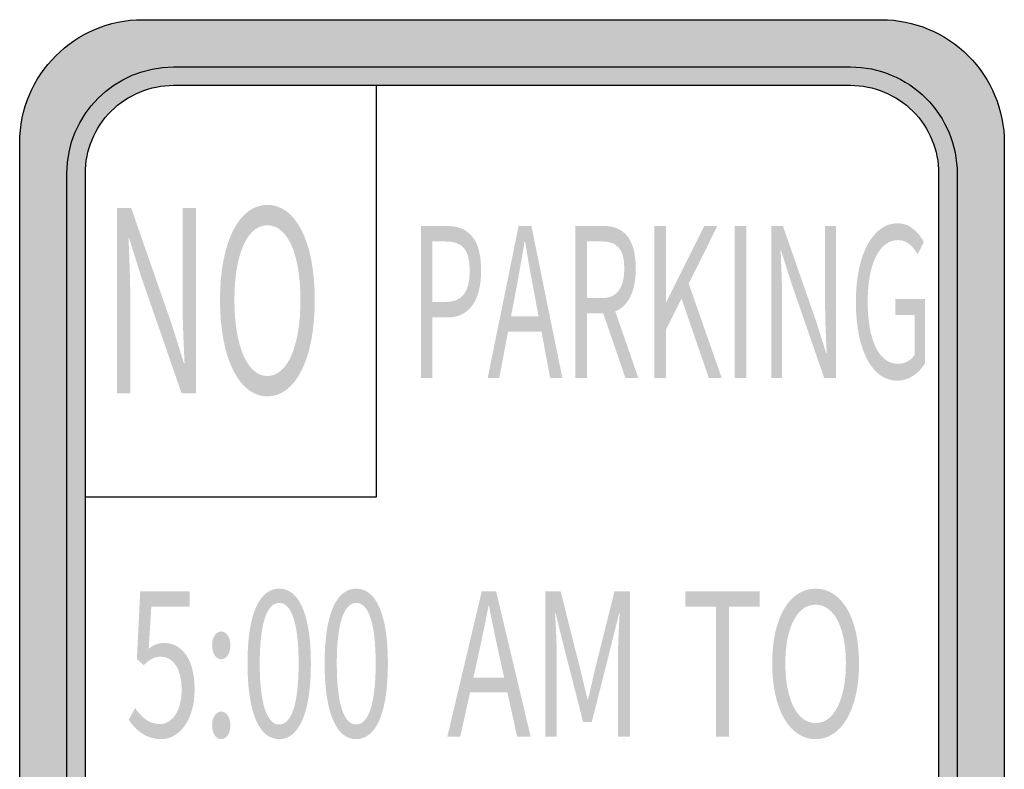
# Model space of a CAD drawing. Header units: inches. Extents: x -5.9 to 5.9, y -9 to 9.
# Tile 2 of 2: x -5.9 to 5.9, y 0 to 9. Entities that reach past the tile are written whole.
import ezdxf

# ---------------------------------------------------------------- set-up
doc = ezdxf.new("R2010")
doc.units = ezdxf.units.IN
doc.header["$MEASUREMENT"] = 0

msp = doc.modelspace()

# ---------------------------------------------------------------- hatches: boundary and pattern name
h = msp.add_hatch(color=7)
edge = h.paths.add_edge_path()
edge.add_spline(control_points=[(-5.911, 7.522), (-5.911, 8.338), (-5.25, 9), (-4.434, 9)], knot_values=[0, 0, 0, 0, 1, 1, 1, 1], degree=3, periodic=0)
edge.add_line((-4.434, 9), (4.434, 9))
edge.add_spline(control_points=[(4.434, 9), (4.825, 9), (5.201, 8.844), (5.479, 8.567), (5.756, 8.29), (5.911, 7.914), (5.911, 7.522)], knot_values=[0, 0, 0, 0, 1, 1, 1, 2, 2, 2, 2], degree=3, periodic=0)
edge.add_line((5.911, 7.522), (5.911, -7.522))
edge.add_spline(control_points=[(5.911, -7.522), (5.911, -8.338), (5.25, -9), (4.434, -9)], knot_values=[0, 0, 0, 0, 1, 1, 1, 1], degree=3, periodic=0)
edge.add_line((4.434, -9), (-4.434, -9))
edge.add_spline(control_points=[(-4.434, -9), (-5.25, -9), (-5.911, -8.338), (-5.911, -7.522)], knot_values=[0, 0, 0, 0, 1, 1, 1, 1], degree=3, periodic=0)
edge.add_line((-5.911, -7.522), (-5.911, 7.522))
edge = h.paths.add_edge_path(flags=0)
edge.add_spline(control_points=[(4.064, 8.212), (4.345, 8.212), (4.614, 8.1), (4.813, 7.902), (5.012, 7.703), (5.123, 7.434), (5.123, 7.153)], knot_values=[0, 0, 0, 0, 1, 1, 1, 2, 2, 2, 2], degree=3, periodic=0)
edge.add_line((5.123, 7.153), (5.123, -7.153))
edge.add_spline(control_points=[(5.123, -7.153), (5.123, -7.434), (5.012, -7.703), (4.813, -7.902), (4.614, -8.1), (4.345, -8.212), (4.064, -8.212)], knot_values=[0, 0, 0, 0, 1, 1, 1, 2, 2, 2, 2], degree=3, periodic=0)
edge.add_line((4.064, -8.212), (-4.064, -8.212))
edge.add_spline(control_points=[(-4.064, -8.212), (-4.345, -8.212), (-4.614, -8.1), (-4.813, -7.902), (-5.012, -7.703), (-5.123, -7.434), (-5.123, -7.153)], knot_values=[0, 0, 0, 0, 1, 1, 1, 2, 2, 2, 2], degree=3, periodic=0)
edge.add_line((-5.123, -7.153), (-5.123, 7.153))
edge.add_spline(control_points=[(-5.123, 7.153), (-5.123, 7.434), (-5.012, 7.703), (-4.813, 7.902), (-4.614, 8.1), (-4.345, 8.212), (-4.064, 8.212)], knot_values=[0, 0, 0, 0, 1, 1, 1, 2, 2, 2, 2], degree=3, periodic=0)
edge.add_line((-4.064, 8.212), (4.064, 8.212))
h = msp.add_hatch(color=7)
edge = h.paths.add_edge_path()
edge.add_spline(control_points=[(-4.064, 8.433), (-4.404, 8.433), (-4.73, 8.299), (-4.97, 8.058), (-5.21, 7.818), (-5.345, 7.492), (-5.345, 7.153)], knot_values=[0, 0, 0, 0, 1, 1, 1, 2, 2, 2, 2], degree=3, periodic=0)
edge.add_line((-5.345, 7.153), (-5.345, -7.153))
edge.add_spline(control_points=[(-5.345, -7.153), (-5.345, -7.492), (-5.21, -7.818), (-4.97, -8.058), (-4.73, -8.299), (-4.404, -8.434), (-4.064, -8.434)], knot_values=[0, 0, 0, 0, 1, 1, 1, 2, 2, 2, 2], degree=3, periodic=0)
edge.add_line((-4.064, -8.434), (4.064, -8.434))
edge.add_spline(control_points=[(4.064, -8.434), (4.771, -8.434), (5.345, -7.86), (5.345, -7.153)], knot_values=[0, 0, 0, 0, 1, 1, 1, 1], degree=3, periodic=0)
edge.add_line((5.345, -7.153), (5.345, 7.153))
edge.add_spline(control_points=[(5.345, 7.153), (5.345, 7.86), (4.771, 8.433), (4.064, 8.433)], knot_values=[0, 0, 0, 0, 1, 1, 1, 1], degree=3, periodic=0)
edge.add_line((4.064, 8.433), (-4.064, 8.433))
edge = h.paths.add_edge_path(flags=0)
edge.add_spline(control_points=[(-4.064, 8.212), (-4.345, 8.212), (-4.614, 8.1), (-4.813, 7.902), (-5.012, 7.703), (-5.123, 7.434), (-5.123, 7.153)], knot_values=[0, 0, 0, 0, 1, 1, 1, 2, 2, 2, 2], degree=3, periodic=0)
edge.add_line((-5.123, 7.153), (-5.123, -7.153))
edge.add_spline(control_points=[(-5.123, -7.153), (-5.123, -7.738), (-4.649, -8.212), (-4.064, -8.212)], knot_values=[0, 0, 0, 0, 1, 1, 1, 1], degree=3, periodic=0)
edge.add_line((-4.064, -8.212), (4.064, -8.212))
edge.add_spline(control_points=[(4.064, -8.212), (4.649, -8.212), (5.123, -7.738), (5.123, -7.153)], knot_values=[0, 0, 0, 0, 1, 1, 1, 1], degree=3, periodic=0)
edge.add_line((5.123, -7.153), (5.123, 7.153))
edge.add_spline(control_points=[(5.123, 7.153), (5.123, 7.434), (5.012, 7.703), (4.813, 7.902), (4.614, 8.1), (4.345, 8.212), (4.064, 8.212)], knot_values=[0, 0, 0, 0, 1, 1, 1, 2, 2, 2, 2], degree=3, periodic=0)
edge.add_line((4.064, 8.212), (-4.064, 8.212))
h = msp.add_hatch(color=7)
edge = h.paths.add_edge_path()
edge.add_spline(control_points=[(-2.937, 4.477), (-2.602, 4.477), (-2.368, 4.922), (-2.368, 5.634), (-2.368, 6.347), (-2.602, 6.777), (-2.937, 6.777), (-3.271, 6.777), (-3.506, 6.347), (-3.506, 5.634), (-3.506, 4.922), (-3.271, 4.477), (-2.937, 4.477)], knot_values=[0, 0, 0, 0, 1, 1, 1, 2, 2, 2, 3, 3, 3, 4, 4, 4, 4], degree=3, periodic=0)
edge = h.paths.add_edge_path(flags=0)
edge.add_spline(control_points=[(-2.937, 4.722), (-3.177, 4.722), (-3.333, 5.08), (-3.333, 5.634), (-3.333, 6.189), (-3.177, 6.532), (-2.937, 6.532), (-2.697, 6.532), (-2.54, 6.189), (-2.54, 5.634), (-2.54, 5.08), (-2.697, 4.722), (-2.937, 4.722)], knot_values=[0, 0, 0, 0, 1, 1, 1, 2, 2, 2, 3, 3, 3, 4, 4, 4, 4], degree=3, periodic=0)
h = msp.add_hatch(color=7)
edge = h.paths.add_edge_path()
edge.add_line((-4.743, 4.516), (-4.584, 4.516))
edge.add_line((-4.584, 4.516), (-4.584, 5.683))
edge.add_spline(control_points=[(-4.584, 5.683), (-4.584, 5.916), (-4.597, 6.153), (-4.604, 6.377)], knot_values=[0, 0, 0, 0, 1, 1, 1, 1], degree=3, periodic=0)
edge.add_line((-4.604, 6.377), (-4.597, 6.377))
edge.add_line((-4.597, 6.377), (-4.454, 5.919))
edge.add_line((-4.454, 5.919), (-3.968, 4.516))
edge.add_line((-3.968, 4.516), (-3.795, 4.516))
edge.add_line((-3.795, 4.516), (-3.795, 6.738))
edge.add_line((-3.795, 6.738), (-3.955, 6.738))
edge.add_line((-3.955, 6.738), (-3.955, 5.583))
edge.add_spline(control_points=[(-3.955, 5.583), (-3.955, 5.353), (-3.942, 5.101), (-3.932, 4.88)], knot_values=[0, 0, 0, 0, 1, 1, 1, 1], degree=3, periodic=0)
edge.add_line((-3.932, 4.88), (-3.941, 4.88))
edge.add_line((-3.941, 4.88), (-4.084, 5.337))
edge.add_line((-4.084, 5.337), (-4.572, 6.738))
edge.add_line((-4.572, 6.738), (-4.743, 6.738))
edge.add_line((-4.743, 6.738), (-4.743, 4.516))
h = msp.add_hatch(color=7)
edge = h.paths.add_edge_path()
edge.add_line((-1.092, 4.698), (-0.955, 4.698))
edge.add_line((-0.955, 4.698), (-0.955, 5.425))
edge.add_line((-0.955, 5.425), (-0.774, 5.425))
edge.add_spline(control_points=[(-0.774, 5.425), (-0.534, 5.425), (-0.371, 5.602), (-0.371, 5.988), (-0.371, 6.386), (-0.535, 6.523), (-0.78, 6.523)], knot_values=[0, 0, 0, 0, 1, 1, 1, 2, 2, 2, 2], degree=3, periodic=0)
edge.add_line((-0.78, 6.523), (-1.092, 6.523))
edge.add_line((-1.092, 6.523), (-1.092, 4.698))
edge = h.paths.add_edge_path(flags=0)
edge.add_line((-0.955, 5.612), (-0.955, 6.337))
edge.add_line((-0.955, 6.337), (-0.798, 6.337))
edge.add_spline(control_points=[(-0.798, 6.337), (-0.605, 6.337), (-0.508, 6.254), (-0.508, 5.988), (-0.508, 5.727), (-0.599, 5.612), (-0.792, 5.612)], knot_values=[0, 0, 0, 0, 1, 1, 1, 2, 2, 2, 2], degree=3, periodic=0)
edge.add_line((-0.792, 5.612), (-0.955, 5.612))
h = msp.add_hatch(color=7)
h.paths.add_polyline_path([(-0.292, 4.698), (-0.153, 4.698), (-0.047, 5.256), (0.354, 5.256), (0.458, 4.698), (0.605, 4.698), (0.233, 6.523), (0.079, 6.523), (-0.292, 4.698)])
edge = h.paths.add_edge_path(flags=0)
edge.add_line((-0.012, 5.438), (0.042, 5.719))
edge.add_spline(control_points=[(0.042, 5.719), (0.08, 5.926), (0.116, 6.123), (0.151, 6.337)], knot_values=[0, 0, 0, 0, 1, 1, 1, 1], degree=3, periodic=0)
edge.add_line((0.151, 6.337), (0.157, 6.337))
edge.add_spline(control_points=[(0.157, 6.337), (0.192, 6.125), (0.227, 5.926), (0.267, 5.719)], knot_values=[0, 0, 0, 0, 1, 1, 1, 1], degree=3, periodic=0)
edge.add_line((0.267, 5.719), (0.319, 5.438))
edge.add_line((0.319, 5.438), (-0.012, 5.438))
h = msp.add_hatch(color=7)
edge = h.paths.add_edge_path()
edge.add_line((1.362, 4.698), (1.517, 4.698))
edge.add_line((1.517, 4.698), (1.24, 5.498))
edge.add_spline(control_points=[(1.24, 5.498), (1.388, 5.557), (1.486, 5.727), (1.486, 6.013), (1.486, 6.391), (1.326, 6.523), (1.104, 6.523)], knot_values=[0, 0, 0, 0, 1, 1, 1, 2, 2, 2, 2], degree=3, periodic=0)
edge.add_line((1.104, 6.523), (0.762, 6.523))
edge.add_line((0.762, 6.523), (0.762, 4.698))
edge.add_line((0.762, 4.698), (0.899, 4.698))
edge.add_line((0.899, 4.698), (0.899, 5.473))
edge.add_line((0.899, 5.473), (1.096, 5.473))
edge.add_line((1.096, 5.473), (1.362, 4.698))
edge = h.paths.add_edge_path(flags=0)
edge.add_line((0.899, 5.657), (0.899, 6.337))
edge.add_line((0.899, 6.337), (1.083, 6.337))
edge.add_spline(control_points=[(1.083, 6.337), (1.255, 6.337), (1.349, 6.252), (1.349, 6.013), (1.349, 5.774), (1.255, 5.657), (1.083, 5.657)], knot_values=[0, 0, 0, 0, 1, 1, 1, 2, 2, 2, 2], degree=3, periodic=0)
edge.add_line((1.083, 5.657), (0.899, 5.657))
for points in [[(1.71, 4.698), (1.848, 4.698), (1.848, 5.276), (2.036, 5.65), (2.364, 4.698), (2.518, 4.698), (2.122, 5.831), (2.466, 6.523), (2.309, 6.523), (1.851, 5.607), (1.848, 5.607), (1.848, 6.523), (1.71, 6.523), (1.71, 4.698)], [(2.675, 4.698), (2.813, 4.698), (2.813, 6.523), (2.675, 6.523), (2.675, 4.698)], [(2.45, 0.393), (2.605, 0.393), (2.605, 1.953), (2.975, 1.953), (2.975, 2.138), (2.08, 2.138), (2.08, 1.953), (2.45, 1.953), (2.45, 0.393)]]:
    msp.add_hatch(color=7).paths.add_polyline_path(points)
h = msp.add_hatch(color=7)
edge = h.paths.add_edge_path()
edge.add_line((3.113, 4.698), (3.243, 4.698))
edge.add_line((3.243, 4.698), (3.243, 5.657))
edge.add_spline(control_points=[(3.243, 5.657), (3.243, 5.849), (3.232, 6.043), (3.226, 6.227)], knot_values=[0, 0, 0, 0, 1, 1, 1, 1], degree=3, periodic=0)
edge.add_line((3.226, 6.227), (3.232, 6.227))
edge.add_line((3.232, 6.227), (3.35, 5.851))
edge.add_line((3.35, 5.851), (3.749, 4.698))
edge.add_line((3.749, 4.698), (3.891, 4.698))
edge.add_line((3.891, 4.698), (3.891, 6.523))
edge.add_line((3.891, 6.523), (3.76, 6.523))
edge.add_line((3.76, 6.523), (3.76, 5.575))
edge.add_spline(control_points=[(3.76, 5.575), (3.76, 5.386), (3.77, 5.179), (3.779, 4.997)], knot_values=[0, 0, 0, 0, 1, 1, 1, 1], degree=3, periodic=0)
edge.add_line((3.779, 4.997), (3.772, 4.997))
edge.add_line((3.772, 4.997), (3.654, 5.373))
edge.add_line((3.654, 5.373), (3.253, 6.523))
edge.add_line((3.253, 6.523), (3.113, 6.523))
edge.add_line((3.113, 6.523), (3.113, 4.698))
h = msp.add_hatch(color=7)
edge = h.paths.add_edge_path()
edge.add_spline(control_points=[(4.623, 4.666), (4.77, 4.666), (4.891, 4.756), (4.961, 4.878)], knot_values=[0, 0, 0, 0, 1, 1, 1, 1], degree=3, periodic=0)
edge.add_line((4.961, 4.878), (4.961, 5.645))
edge.add_line((4.961, 5.645), (4.601, 5.645))
edge.add_line((4.601, 5.645), (4.601, 5.453))
edge.add_line((4.601, 5.453), (4.834, 5.453))
edge.add_line((4.834, 5.453), (4.834, 4.975))
edge.add_spline(control_points=[(4.834, 4.975), (4.79, 4.908), (4.714, 4.868), (4.637, 4.868), (4.402, 4.868), (4.271, 5.157), (4.271, 5.617), (4.271, 6.073), (4.414, 6.354), (4.635, 6.354), (4.744, 6.354), (4.816, 6.277), (4.871, 6.182)], knot_values=[0, 0, 0, 0, 1, 1, 1, 2, 2, 2, 3, 3, 3, 4, 4, 4, 4], degree=3, periodic=0)
edge.add_line((4.871, 6.182), (4.946, 6.332))
edge.add_spline(control_points=[(4.946, 6.332), (4.883, 6.441), (4.783, 6.556), (4.631, 6.556), (4.341, 6.556), (4.129, 6.2), (4.129, 5.61), (4.129, 5.017), (4.335, 4.666), (4.623, 4.666)], knot_values=[0, 0, 0, 0, 1, 1, 1, 2, 2, 2, 3, 3, 3, 3], degree=3, periodic=0)
h = msp.add_hatch(color=7)
edge = h.paths.add_edge_path()
edge.add_spline(control_points=[(-4.211, 0.362), (-4.006, 0.362), (-3.811, 0.578), (-3.811, 0.959), (-3.811, 1.345), (-3.977, 1.517), (-4.179, 1.517), (-4.252, 1.517), (-4.307, 1.491), (-4.362, 1.448)], knot_values=[0, 0, 0, 0, 1, 1, 1, 2, 2, 2, 3, 3, 3, 3], degree=3, periodic=0)
edge.add_line((-4.362, 1.448), (-4.331, 1.953))
edge.add_line((-4.331, 1.953), (-3.871, 1.953))
edge.add_line((-3.871, 1.953), (-3.871, 2.138))
edge.add_line((-3.871, 2.138), (-4.464, 2.138))
edge.add_line((-4.464, 2.138), (-4.504, 1.324))
edge.add_line((-4.504, 1.324), (-4.422, 1.25))
edge.add_spline(control_points=[(-4.422, 1.25), (-4.352, 1.317), (-4.301, 1.352), (-4.219, 1.352), (-4.066, 1.352), (-3.966, 1.205), (-3.966, 0.955), (-3.966, 0.7), (-4.081, 0.543), (-4.226, 0.543), (-4.367, 0.543), (-4.457, 0.636), (-4.526, 0.736)], knot_values=[0, 0, 0, 0, 1, 1, 1, 2, 2, 2, 3, 3, 3, 4, 4, 4, 4], degree=3, periodic=0)
edge.add_line((-4.526, 0.736), (-4.602, 0.593))
edge.add_spline(control_points=[(-4.602, 0.593), (-4.519, 0.476), (-4.402, 0.362), (-4.211, 0.362)], knot_values=[0, 0, 0, 0, 1, 1, 1, 1], degree=3, periodic=0)
h = msp.add_hatch(color=7)
edge = h.paths.add_edge_path()
edge.add_spline(control_points=[(-2.795, 0.362), (-2.564, 0.362), (-2.415, 0.662), (-2.415, 1.271), (-2.415, 1.876), (-2.564, 2.169), (-2.795, 2.169), (-3.029, 2.169), (-3.176, 1.876), (-3.176, 1.271), (-3.176, 0.662), (-3.029, 0.362), (-2.795, 0.362)], knot_values=[0, 0, 0, 0, 1, 1, 1, 2, 2, 2, 3, 3, 3, 4, 4, 4, 4], degree=3, periodic=0)
edge = h.paths.add_edge_path(flags=0)
edge.add_spline(control_points=[(-2.795, 0.538), (-2.934, 0.538), (-3.029, 0.759), (-3.029, 1.271), (-3.029, 1.781), (-2.934, 1.998), (-2.795, 1.998), (-2.657, 1.998), (-2.562, 1.781), (-2.562, 1.271), (-2.562, 0.759), (-2.657, 0.538), (-2.795, 0.538)], knot_values=[0, 0, 0, 0, 1, 1, 1, 2, 2, 2, 3, 3, 3, 4, 4, 4, 4], degree=3, periodic=0)
h = msp.add_hatch(color=7)
edge = h.paths.add_edge_path()
edge.add_spline(control_points=[(-1.87, 0.362), (-1.639, 0.362), (-1.49, 0.662), (-1.49, 1.271), (-1.49, 1.876), (-1.639, 2.169), (-1.87, 2.169), (-2.104, 2.169), (-2.25, 1.876), (-2.25, 1.271), (-2.25, 0.662), (-2.104, 0.362), (-1.87, 0.362)], knot_values=[0, 0, 0, 0, 1, 1, 1, 2, 2, 2, 3, 3, 3, 4, 4, 4, 4], degree=3, periodic=0)
edge = h.paths.add_edge_path(flags=0)
edge.add_spline(control_points=[(-1.87, 0.538), (-2.009, 0.538), (-2.104, 0.759), (-2.104, 1.271), (-2.104, 1.781), (-2.009, 1.998), (-1.87, 1.998), (-1.732, 1.998), (-1.637, 1.781), (-1.637, 1.271), (-1.637, 0.759), (-1.732, 0.538), (-1.87, 0.538)], knot_values=[0, 0, 0, 0, 1, 1, 1, 2, 2, 2, 3, 3, 3, 4, 4, 4, 4], degree=3, periodic=0)
h = msp.add_hatch(color=7)
h.paths.add_polyline_path([(-0.776, 0.393), (-0.621, 0.393), (-0.503, 0.926), (-0.056, 0.926), (0.061, 0.393), (0.224, 0.393), (-0.191, 2.138), (-0.363, 2.138), (-0.776, 0.393)])
edge = h.paths.add_edge_path(flags=0)
edge.add_line((-0.464, 1.1), (-0.404, 1.369))
edge.add_spline(control_points=[(-0.404, 1.369), (-0.361, 1.567), (-0.321, 1.755), (-0.283, 1.96)], knot_values=[0, 0, 0, 0, 1, 1, 1, 1], degree=3, periodic=0)
edge.add_line((-0.283, 1.96), (-0.276, 1.96))
edge.add_spline(control_points=[(-0.276, 1.96), (-0.236, 1.757), (-0.198, 1.567), (-0.153, 1.369)], knot_values=[0, 0, 0, 0, 1, 1, 1, 1], degree=3, periodic=0)
edge.add_line((-0.153, 1.369), (-0.094, 1.1))
edge.add_line((-0.094, 1.1), (-0.464, 1.1))
h = msp.add_hatch(color=7)
edge = h.paths.add_edge_path()
edge.add_line((0.399, 0.393), (0.537, 0.393))
edge.add_line((0.537, 0.393), (0.537, 1.36))
edge.add_spline(control_points=[(0.537, 1.36), (0.537, 1.51), (0.527, 1.722), (0.517, 1.874)], knot_values=[0, 0, 0, 0, 1, 1, 1, 1], degree=3, periodic=0)
edge.add_line((0.517, 1.874), (0.524, 1.874))
edge.add_line((0.524, 1.874), (0.622, 1.476))
edge.add_line((0.622, 1.476), (0.854, 0.569))
edge.add_line((0.854, 0.569), (0.958, 0.569))
edge.add_line((0.958, 0.569), (1.188, 1.476))
edge.add_line((1.188, 1.476), (1.286, 1.874))
edge.add_line((1.286, 1.874), (1.293, 1.874))
edge.add_spline(control_points=[(1.293, 1.874), (1.284, 1.722), (1.273, 1.51), (1.273, 1.36)], knot_values=[0, 0, 0, 0, 1, 1, 1, 1], degree=3, periodic=0)
edge.add_line((1.273, 1.36), (1.273, 0.393))
edge.add_line((1.273, 0.393), (1.416, 0.393))
edge.add_line((1.416, 0.393), (1.416, 2.138))
edge.add_line((1.416, 2.138), (1.231, 2.138))
edge.add_line((1.231, 2.138), (0.998, 1.205))
edge.add_spline(control_points=[(0.998, 1.205), (0.969, 1.086), (0.944, 0.962), (0.913, 0.84)], knot_values=[0, 0, 0, 0, 1, 1, 1, 1], degree=3, periodic=0)
edge.add_line((0.913, 0.84), (0.906, 0.84))
edge.add_spline(control_points=[(0.906, 0.84), (0.876, 0.962), (0.849, 1.086), (0.818, 1.205)], knot_values=[0, 0, 0, 0, 1, 1, 1, 1], degree=3, periodic=0)
edge.add_line((0.818, 1.205), (0.584, 2.138))
edge.add_line((0.584, 2.138), (0.399, 2.138))
edge.add_line((0.399, 2.138), (0.399, 0.393))
h = msp.add_hatch(color=7)
edge = h.paths.add_edge_path()
edge.add_spline(control_points=[(3.645, 0.362), (3.952, 0.362), (4.167, 0.712), (4.167, 1.271), (4.167, 1.831), (3.952, 2.169), (3.645, 2.169), (3.339, 2.169), (3.124, 1.831), (3.124, 1.271), (3.124, 0.712), (3.339, 0.362), (3.645, 0.362)], knot_values=[0, 0, 0, 0, 1, 1, 1, 2, 2, 2, 3, 3, 3, 4, 4, 4, 4], degree=3, periodic=0)
edge = h.paths.add_edge_path(flags=0)
edge.add_spline(control_points=[(3.645, 0.555), (3.425, 0.555), (3.282, 0.836), (3.282, 1.271), (3.282, 1.707), (3.425, 1.976), (3.645, 1.976), (3.866, 1.976), (4.009, 1.707), (4.009, 1.271), (4.009, 0.836), (3.866, 0.555), (3.645, 0.555)], knot_values=[0, 0, 0, 0, 1, 1, 1, 2, 2, 2, 3, 3, 3, 4, 4, 4, 4], degree=3, periodic=0)
h = msp.add_hatch(color=7)
edge = h.paths.add_edge_path()
edge.add_spline(control_points=[(-3.491, 1.321), (-3.431, 1.321), (-3.381, 1.388), (-3.381, 1.488), (-3.381, 1.586), (-3.431, 1.655), (-3.491, 1.655), (-3.552, 1.655), (-3.601, 1.586), (-3.601, 1.488), (-3.601, 1.388), (-3.552, 1.321), (-3.491, 1.321)], knot_values=[0, 0, 0, 0, 1, 1, 1, 2, 2, 2, 3, 3, 3, 4, 4, 4, 4], degree=3, periodic=0)
h = msp.add_hatch(color=7)
edge = h.paths.add_edge_path()
edge.add_spline(control_points=[(-3.491, 0.362), (-3.431, 0.362), (-3.381, 0.428), (-3.381, 0.526), (-3.381, 0.626), (-3.431, 0.693), (-3.491, 0.693), (-3.552, 0.693), (-3.601, 0.626), (-3.601, 0.526), (-3.601, 0.428), (-3.552, 0.362), (-3.491, 0.362)], knot_values=[0, 0, 0, 0, 1, 1, 1, 2, 2, 2, 3, 3, 3, 4, 4, 4, 4], degree=3, periodic=0)

# ---------------------------------------------------------------- linework, layer by layer
at = {"color": 7}
for p, q in [((-1.632, 8.212), (-1.632, 3.269)), ((-1.632, 3.269), (-5.123, 3.269))]:
    msp.add_line(p, q, dxfattribs=at)
for points in [[(-4.434, 9), (4.434, 9)], [(-4.064, 8.433), (4.064, 8.433)], [(-4.064, 8.212), (4.064, 8.212)], [(-5.911, -7.522), (-5.911, 7.522)], [(5.911, 7.522), (5.911, -7.522)], [(-5.345, -7.153), (-5.345, 7.153)], [(-5.123, -7.153), (-5.123, 7.153)], [(5.123, 7.153), (5.123, -7.153)], [(5.345, 7.153), (5.345, -7.153)]]:
    msp.add_lwpolyline(points, dxfattribs=at)
for points in [[(-5.911, 7.522), (-5.911, 8.338), (-5.25, 9), (-4.434, 9)], [(-5.345, 7.153), (-5.345, 7.86), (-4.771, 8.433), (-4.064, 8.433)]]:
    msp.add_open_spline(points, degree=3, dxfattribs=at)
for points in [[(4.434, 9), (4.825, 9), (5.201, 8.844), (5.479, 8.567), (5.756, 8.29), (5.911, 7.914), (5.911, 7.522)], [(4.064, 8.433), (4.404, 8.433), (4.73, 8.299), (4.97, 8.058), (5.21, 7.818), (5.345, 7.492), (5.345, 7.153)], [(-5.123, 7.153), (-5.123, 7.434), (-5.012, 7.703), (-4.813, 7.902), (-4.614, 8.1), (-4.345, 8.212), (-4.064, 8.212)], [(4.064, 8.212), (4.345, 8.212), (4.614, 8.1), (4.813, 7.902), (5.012, 7.703), (5.123, 7.434), (5.123, 7.153)]]:
    msp.add_open_spline(points, degree=3, knots=[0, 0, 0, 0, 1, 1, 1, 2, 2, 2, 2], dxfattribs=at)

doc.saveas('drawing.dxf')
